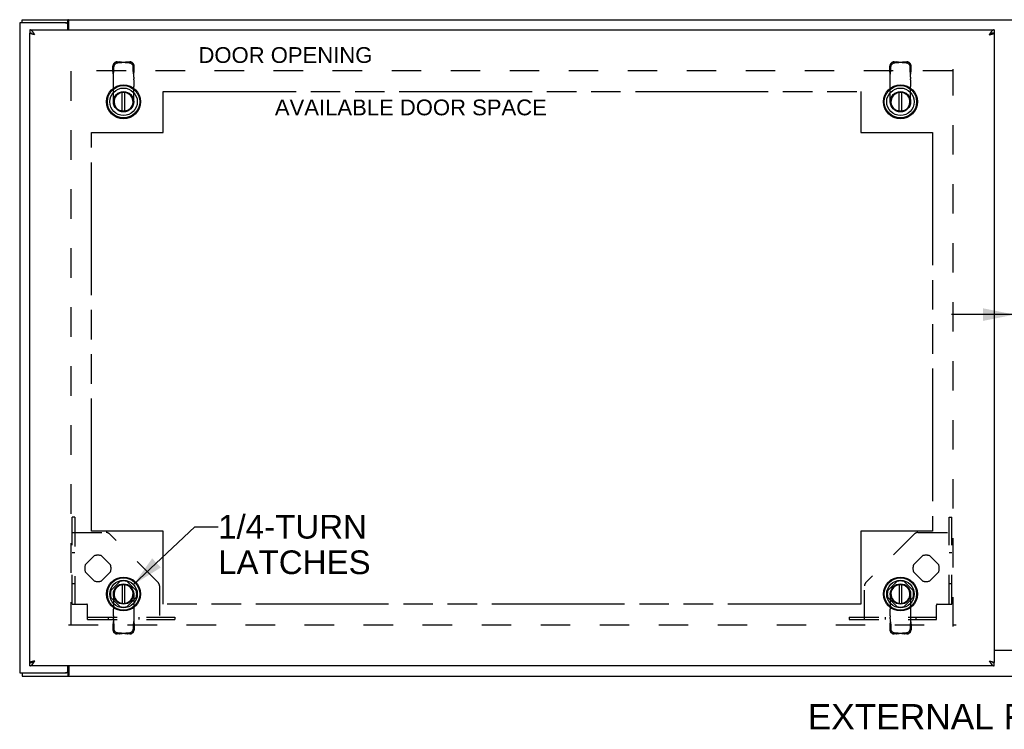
# Model space of a CAD drawing. Header units: inches. Extents: x 0 to 131, y 0 to 85.
# Tile 5 of 6: x 80 to 104, y 33 to 50. Entities that reach past the tile are written whole.
import ezdxf

# ---------------------------------------------------------------- set-up
doc = ezdxf.new("R2010")
doc.units = ezdxf.units.IN
doc.header["$LTSCALE"] = 7.192308
doc.header["$MEASUREMENT"] = 0
doc.linetypes.add('HIDDEN', pattern=[0.2, 0.1, -0.1])
doc.linetypes.add('PHANTOM', pattern=[0.8, 0.45, -0.05, 0.1, -0.05, 0.1, -0.05])
doc.layers.get('0').update_dxf_attribs({"linetype": 'CONTINUOUS'})
for name, color, linetype in [('02___PRT_ALL_AXES', 7, 'CONTINUOUS'), ('2-ACCESS_PANELS', 7, 'CONTINUOUS'), ('AVAILABLE_DOOR_SPACE', 7, 'CONTINUOUS'), ('DEFAULT_2', 8, 'HIDDEN'), ('DIMENSIONS', 7, 'CONTINUOUS')]:
    doc.layers.add(name, color=color, linetype=linetype)
doc.styles.get("Standard").update_dxf_attribs({"font": 'arial.ttf'})
doc.dimstyles.new('DIMSTYLE_1', dxfattribs={"dimtxt": 0.576923, "dimasz": 0.769231, "dimexe": 0.09, "dimexo": 0.07, "dimgap": 0.0375, "dimtad": 0, "dimtih": 1, "dimtoh": 1, "dimzin": 4, "dimdsep": 46, "dimtxsty": 'Standard', "dimblk": '_FILLED', "dimblk1": '_FILLED', "dimblk2": '_FILLED', "dimcen": 0.09, "dimazin": 1, "dimtfac": 1, "dimtdec": 3, "dimtofl": 0, "dimtmove": 0, "dimatfit": 3, "dimldrblk": '_FILLED', "dimfxl": 1, "dimtolj": 1, "dimtzin": 4, "dimarcsym": 0})
doc.dimstyles.get("Standard").update_dxf_attribs({"dimtxt": 0.653846, "dimasz": 0.769231, "dimexe": 0.09, "dimexo": 0.07, "dimgap": 0.09, "dimtad": 0, "dimtih": 1, "dimtoh": 1, "dimdec": 3, "dimzin": 4, "dimdsep": 46, "dimtxsty": 'Standard', "dimblk": '_FILLED', "dimblk1": '_FILLED', "dimblk2": '_FILLED', "dimcen": 0.09, "dimadec": 3, "dimazin": 1, "dimtp": 0.001, "dimtm": 0.001, "dimtfac": 1, "dimtdec": 3, "dimtofl": 0, "dimtmove": 0, "dimatfit": 3, "dimldrblk": '_FILLED', "dimfxl": 1, "dimtolj": 1, "dimtzin": 4, "dimarcsym": 0})

# ---------------------------------------------------------------- blocks, each defined once
blk = doc.blocks.new('_FILLED')
at = {"color": 0, "linetype": 'ByBlock'}
blk.add_solid([(0, 0), (-1, 0.2), (-1, -0.2)], dxfattribs=at)
blk = doc.blocks.new('*D19')
at = {"layer": '2-ACCESS_PANELS', "color": 2, "linetype": 'Continuous'}
for p, q in [((104.36, 42.914), (102.822, 42.914)), ((105.86, 42.914), (107.581, 42.914))]:
    blk.add_line(p, q, dxfattribs=at)
at = {"layer": '2-ACCESS_PANELS', "color": 2, "linetype": 'Continuous', "xscale": 0.7692307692, "yscale": 0.7692307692, "zscale": 0.7692307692}
blk.add_blockref('_FILLED', (104.36, 42.914), dxfattribs=at)
at = {"layer": '2-ACCESS_PANELS', "color": 2, "linetype": 'Continuous', "xscale": 0.7692307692, "yscale": 0.7692307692, "zscale": 0.7692307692, "rotation": 180}
blk.add_blockref('_FILLED', (105.86, 42.914), dxfattribs=at)
at = {"layer": '2-ACCESS_PANELS', "color": 2, "linetype": 'Continuous', "insert": (107.869, 43.202), "char_height": 0.5769, "width": 1.56777, "attachment_point": 1, "line_spacing_factor": 0.9}
blk.add_mtext('1.50', dxfattribs=at)

msp = doc.modelspace()

# ---------------------------------------------------------------- linework, layer by layer
at = {"color": 3, "linetype": 'Continuous'}
for p, q in [((80.11, 50.028), (80.11, 34.178)), ((81.223, 50.028), (80.11, 50.028)), ((80.173, 50.103), (128.047, 50.103)), ((81.285, 49.853), (81.285, 49.966)), ((81.312, 49.853), (81.312, 50.072)), ((80.36, 49.853), (103.86, 49.853)), ((80.36, 34.433), (80.36, 49.773)), ((80.363, 49.773), (80.36, 49.773)), ((80.418, 49.75), (80.414, 49.752)), ((80.423, 49.749), (80.418, 49.75)), ((80.428, 49.748), (80.423, 49.749)), ((80.433, 49.747), (80.428, 49.748)), ((80.438, 49.745), (80.433, 49.747)), ((80.443, 49.744), (80.438, 49.745)), ((80.457, 49.768), (80.453, 49.774)), ((80.461, 49.74), (80.453, 49.742)), ((80.461, 49.763), (80.457, 49.768)), ((80.464, 49.757), (80.461, 49.763)), ((80.477, 49.736), (80.461, 49.74)), ((80.47, 49.748), (80.464, 49.757)), ((80.477, 49.736), (80.47, 49.748)), ((103.753, 49.751), (103.743, 49.736)), ((103.743, 49.736), (103.765, 49.741)), ((103.757, 49.757), (103.753, 49.751)), ((103.76, 49.763), (103.757, 49.757)), ((103.764, 49.768), (103.76, 49.763)), ((103.765, 49.741), (103.775, 49.744)), ((103.775, 49.744), (103.783, 49.745)), ((103.783, 49.745), (103.791, 49.747)), ((103.791, 49.747), (103.796, 49.749)), ((103.796, 49.749), (103.8, 49.75)), ((103.8, 49.75), (103.805, 49.751)), ((103.805, 49.751), (103.81, 49.752)), ((103.81, 49.752), (103.814, 49.754)), ((103.858, 49.773), (103.86, 49.773)), ((103.86, 49.773), (103.86, 34.433)), ((104.36, 34.728), (103.86, 34.728)), ((80.363, 34.433), (80.36, 34.433)), ((103.86, 34.353), (80.36, 34.353)), ((80.411, 34.454), (80.407, 34.453)), ((80.416, 34.455), (80.411, 34.454)), ((80.428, 34.459), (80.423, 34.457)), ((80.433, 34.46), (80.428, 34.459)), ((80.44, 34.462), (80.433, 34.46)), ((80.448, 34.463), (80.44, 34.462)), ((80.461, 34.467), (80.448, 34.463)), ((80.457, 34.438), (80.461, 34.444)), ((80.477, 34.47), (80.461, 34.467)), ((80.461, 34.444), (80.464, 34.45)), ((80.464, 34.45), (80.468, 34.455)), ((80.468, 34.455), (80.477, 34.47)), ((81.285, 34.241), (81.285, 34.353)), ((81.312, 34.353), (81.312, 34.134)), ((103.743, 34.47), (103.746, 34.47)), ((103.743, 34.47), (103.751, 34.458)), ((103.746, 34.47), (103.76, 34.467)), ((103.751, 34.458), (103.757, 34.45)), ((103.757, 34.45), (103.76, 34.444)), ((103.76, 34.467), (103.768, 34.465)), ((103.76, 34.444), (103.764, 34.438)), ((103.764, 34.438), (103.768, 34.432)), ((103.768, 34.465), (103.775, 34.463)), ((103.775, 34.463), (103.781, 34.462)), ((103.781, 34.462), (103.786, 34.46)), ((103.786, 34.46), (103.791, 34.459)), ((103.791, 34.459), (103.796, 34.458)), ((103.796, 34.458), (103.8, 34.457)), ((103.8, 34.457), (103.805, 34.455)), ((103.805, 34.455), (103.81, 34.454)), ((103.858, 34.433), (103.86, 34.433)), ((80.11, 34.178), (81.223, 34.178)), ((80.173, 34.103), (128.047, 34.103))]:
    msp.add_line(p, q, dxfattribs=at)
at = {"color": 7, "linetype": 'Continuous'}
for p, q in [((80.173, 50.028), (80.173, 50.103)), ((81.223, 50.028), (81.287, 50.028)), ((81.287, 50.028), (81.287, 50.103)), ((80.36, 49.853), (80.36, 49.778)), ((80.363, 49.773), (80.397, 49.773)), ((103.755, 49.743), (103.743, 49.736)), ((103.76, 49.746), (103.755, 49.743)), ((103.764, 49.748), (103.76, 49.746)), ((103.768, 49.75), (103.764, 49.748)), ((103.858, 49.773), (103.824, 49.773)), ((103.86, 49.853), (103.86, 49.778)), ((82.612, 47.873), (82.612, 48.322)), ((82.671, 47.873), (82.671, 48.322)), ((101.55, 47.873), (101.55, 48.322)), ((101.609, 47.873), (101.609, 48.322)), ((82.612, 36.334), (82.612, 35.885)), ((82.671, 35.885), (82.671, 36.334)), ((101.55, 36.334), (101.55, 35.885)), ((101.609, 35.885), (101.609, 36.334)), ((80.36, 34.353), (80.36, 34.428)), ((80.363, 34.433), (80.397, 34.433)), ((80.453, 34.457), (80.457, 34.459)), ((80.457, 34.459), (80.461, 34.461)), ((80.461, 34.461), (80.466, 34.464)), ((80.466, 34.464), (80.477, 34.47)), ((103.858, 34.433), (103.824, 34.433)), ((103.86, 34.353), (103.86, 34.428)), ((80.173, 34.178), (80.173, 34.103)), ((81.287, 34.178), (81.223, 34.178)), ((81.287, 34.178), (81.287, 34.103))]:
    msp.add_line(p, q, dxfattribs=at)
at = {"color": 3, "linetype": 'Continuous'}
for points in [[(81.302, 50.089), (81.301, 50.091), (81.3, 50.093), (81.298, 50.095), (81.297, 50.097), (81.295, 50.099), (81.294, 50.101), (81.292, 50.102), (81.291, 50.102), (81.29, 50.103), (81.288, 50.103), (81.287, 50.103)], [(81.312, 50.072), (81.311, 50.074), (81.309, 50.076), (81.308, 50.079), (81.307, 50.081), (81.305, 50.083), (81.302, 50.089)], [(80.453, 49.774), (80.451, 49.777), (80.449, 49.78), (80.447, 49.782), (80.445, 49.785), (80.444, 49.788), (80.442, 49.79), (80.44, 49.793), (80.438, 49.796), (80.436, 49.798), (80.434, 49.801), (80.432, 49.803), (80.43, 49.805), (80.428, 49.808), (80.427, 49.81), (80.425, 49.812), (80.423, 49.815), (80.421, 49.817), (80.419, 49.819), (80.417, 49.821), (80.415, 49.823), (80.413, 49.825), (80.411, 49.827), (80.41, 49.829), (80.408, 49.831), (80.406, 49.832), (80.404, 49.834), (80.402, 49.836), (80.4, 49.837), (80.398, 49.839), (80.396, 49.84), (80.394, 49.841), (80.393, 49.843), (80.391, 49.844), (80.389, 49.845), (80.387, 49.846), (80.385, 49.847), (80.383, 49.848), (80.381, 49.849), (80.379, 49.85), (80.377, 49.85), (80.376, 49.851), (80.374, 49.851), (80.372, 49.852), (80.37, 49.852), (80.368, 49.853), (80.366, 49.853), (80.364, 49.853), (80.362, 49.853), (80.36, 49.853)], [(80.414, 49.752), (80.409, 49.753), (80.407, 49.754), (80.405, 49.754), (80.403, 49.755), (80.401, 49.755), (80.399, 49.756), (80.397, 49.757), (80.395, 49.757), (80.393, 49.758), (80.391, 49.758), (80.389, 49.759), (80.388, 49.76), (80.386, 49.76), (80.384, 49.761), (80.383, 49.762), (80.381, 49.762), (80.38, 49.763), (80.378, 49.763), (80.377, 49.764), (80.375, 49.765), (80.374, 49.765), (80.373, 49.766), (80.372, 49.766), (80.371, 49.767), (80.369, 49.768), (80.368, 49.768), (80.368, 49.769), (80.367, 49.77), (80.366, 49.77), (80.365, 49.771), (80.364, 49.771), (80.364, 49.772), (80.363, 49.773), (80.363, 49.773)], [(80.453, 49.742), (80.446, 49.744), (80.443, 49.744)], [(103.86, 49.853), (103.859, 49.853), (103.857, 49.853), (103.855, 49.853), (103.853, 49.853), (103.851, 49.852), (103.849, 49.852), (103.847, 49.851), (103.845, 49.851), (103.844, 49.85), (103.842, 49.85), (103.84, 49.849), (103.838, 49.848), (103.836, 49.847), (103.834, 49.846), (103.832, 49.845), (103.83, 49.844), (103.828, 49.843), (103.827, 49.841), (103.825, 49.84), (103.823, 49.839), (103.821, 49.837), (103.819, 49.836), (103.817, 49.834), (103.815, 49.832), (103.813, 49.831), (103.811, 49.829), (103.81, 49.827), (103.808, 49.825), (103.806, 49.823), (103.804, 49.821), (103.802, 49.819), (103.8, 49.817), (103.798, 49.815), (103.796, 49.812), (103.794, 49.81), (103.793, 49.808), (103.791, 49.805), (103.789, 49.803), (103.787, 49.801), (103.785, 49.798), (103.783, 49.796), (103.781, 49.793), (103.779, 49.79), (103.777, 49.788), (103.776, 49.785), (103.774, 49.782), (103.772, 49.78), (103.77, 49.777), (103.768, 49.774), (103.764, 49.768)], [(103.814, 49.754), (103.816, 49.754), (103.818, 49.755), (103.82, 49.755), (103.822, 49.756), (103.824, 49.757), (103.826, 49.757), (103.828, 49.758), (103.83, 49.758), (103.832, 49.759), (103.833, 49.76), (103.835, 49.76), (103.837, 49.761), (103.838, 49.762), (103.84, 49.762), (103.841, 49.763), (103.843, 49.763), (103.844, 49.764), (103.846, 49.765), (103.847, 49.765), (103.848, 49.766), (103.849, 49.766), (103.85, 49.767), (103.851, 49.768), (103.853, 49.768), (103.853, 49.769), (103.854, 49.77), (103.855, 49.77), (103.856, 49.771), (103.857, 49.771), (103.857, 49.772), (103.858, 49.773), (103.858, 49.773)], [(80.36, 34.353), (80.362, 34.353), (80.364, 34.353), (80.366, 34.354), (80.368, 34.354), (80.37, 34.354), (80.372, 34.355), (80.374, 34.355), (80.376, 34.356), (80.377, 34.356), (80.379, 34.357), (80.381, 34.358), (80.383, 34.359), (80.385, 34.36), (80.387, 34.361), (80.389, 34.362), (80.391, 34.363), (80.393, 34.364), (80.394, 34.365), (80.396, 34.367), (80.398, 34.368), (80.4, 34.369), (80.402, 34.371), (80.404, 34.373), (80.406, 34.374), (80.408, 34.376), (80.41, 34.378), (80.411, 34.38), (80.413, 34.381), (80.415, 34.383), (80.417, 34.385), (80.419, 34.388), (80.421, 34.39), (80.423, 34.392), (80.425, 34.394), (80.427, 34.396), (80.428, 34.399), (80.43, 34.401), (80.432, 34.403), (80.434, 34.406), (80.436, 34.408), (80.438, 34.411), (80.44, 34.413), (80.442, 34.416), (80.444, 34.419), (80.445, 34.421), (80.447, 34.424), (80.449, 34.427), (80.451, 34.43), (80.453, 34.432), (80.457, 34.438)], [(80.407, 34.453), (80.405, 34.452), (80.403, 34.452), (80.401, 34.451), (80.399, 34.451), (80.397, 34.45), (80.395, 34.449), (80.393, 34.449), (80.391, 34.448), (80.389, 34.447), (80.388, 34.447), (80.386, 34.446), (80.384, 34.446), (80.383, 34.445), (80.381, 34.444), (80.38, 34.444), (80.378, 34.443), (80.377, 34.442), (80.375, 34.442), (80.374, 34.441), (80.373, 34.441), (80.372, 34.44), (80.371, 34.439), (80.369, 34.439), (80.368, 34.438), (80.368, 34.438), (80.367, 34.437), (80.366, 34.436), (80.365, 34.436), (80.364, 34.435), (80.364, 34.434), (80.363, 34.434), (80.363, 34.433)], [(80.423, 34.457), (80.421, 34.457), (80.416, 34.455)], [(103.768, 34.432), (103.77, 34.43), (103.772, 34.427), (103.774, 34.424), (103.776, 34.421), (103.777, 34.419), (103.779, 34.416), (103.781, 34.413), (103.783, 34.411), (103.785, 34.408), (103.787, 34.406), (103.789, 34.403), (103.791, 34.401), (103.793, 34.399), (103.794, 34.396), (103.796, 34.394), (103.798, 34.392), (103.8, 34.39), (103.802, 34.388), (103.804, 34.385), (103.806, 34.383), (103.808, 34.381), (103.81, 34.38), (103.811, 34.378), (103.813, 34.376), (103.815, 34.374), (103.817, 34.373), (103.819, 34.371), (103.821, 34.369), (103.823, 34.368), (103.825, 34.367), (103.827, 34.365), (103.828, 34.364), (103.83, 34.363), (103.832, 34.362), (103.834, 34.361), (103.836, 34.36), (103.838, 34.359), (103.84, 34.358), (103.842, 34.357), (103.844, 34.356), (103.845, 34.356), (103.847, 34.355), (103.849, 34.355), (103.851, 34.354), (103.853, 34.354), (103.855, 34.354), (103.857, 34.353), (103.859, 34.353), (103.86, 34.353)], [(103.81, 34.454), (103.814, 34.453), (103.816, 34.452), (103.818, 34.452), (103.82, 34.451), (103.822, 34.451), (103.824, 34.45), (103.826, 34.449), (103.828, 34.449), (103.83, 34.448), (103.832, 34.447), (103.833, 34.447), (103.835, 34.446), (103.837, 34.446), (103.838, 34.445), (103.84, 34.444), (103.841, 34.444), (103.843, 34.443), (103.844, 34.442), (103.846, 34.442), (103.847, 34.441), (103.848, 34.441), (103.849, 34.44), (103.85, 34.439), (103.851, 34.439), (103.853, 34.438), (103.853, 34.438), (103.854, 34.437), (103.855, 34.436), (103.856, 34.436), (103.857, 34.435), (103.857, 34.434), (103.858, 34.434), (103.858, 34.433)], [(81.305, 34.123), (81.302, 34.118), (81.301, 34.115), (81.3, 34.113), (81.298, 34.111), (81.297, 34.109), (81.295, 34.107), (81.294, 34.106), (81.292, 34.105), (81.291, 34.104), (81.29, 34.104), (81.288, 34.103), (81.287, 34.103)], [(81.312, 34.134), (81.311, 34.132), (81.309, 34.13), (81.308, 34.128), (81.307, 34.126), (81.305, 34.123)]]:
    msp.add_lwpolyline(points, dxfattribs=at)
at = {"color": 7, "linetype": 'Continuous'}
for points in [[(81.296, 50.024), (81.295, 50.025), (81.294, 50.026), (81.292, 50.027), (81.291, 50.027), (81.29, 50.028), (81.289, 50.028), (81.287, 50.028)], [(81.312, 50.017), (81.311, 50.017), (81.31, 50.017), (81.309, 50.017), (81.308, 50.017), (81.306, 50.017), (81.305, 50.017), (81.304, 50.018), (81.302, 50.019), (81.301, 50.02), (81.3, 50.021), (81.298, 50.022), (81.296, 50.024)], [(80.397, 49.773), (80.396, 49.773), (80.394, 49.774), (80.393, 49.774), (80.391, 49.775), (80.389, 49.775), (80.387, 49.776), (80.385, 49.776), (80.383, 49.776), (80.381, 49.777), (80.379, 49.777), (80.377, 49.777), (80.376, 49.777), (80.374, 49.778), (80.372, 49.778), (80.37, 49.778), (80.368, 49.778), (80.366, 49.778), (80.364, 49.778), (80.362, 49.778), (80.36, 49.778)], [(103.825, 49.773), (103.823, 49.773), (103.821, 49.772), (103.819, 49.772), (103.817, 49.771), (103.815, 49.771), (103.813, 49.77), (103.811, 49.769), (103.81, 49.769), (103.808, 49.768), (103.806, 49.767), (103.804, 49.767), (103.802, 49.766), (103.8, 49.765), (103.798, 49.764), (103.796, 49.764), (103.794, 49.763), (103.793, 49.762), (103.791, 49.761), (103.789, 49.76), (103.787, 49.759), (103.785, 49.758), (103.783, 49.758), (103.781, 49.757), (103.779, 49.756), (103.777, 49.755), (103.776, 49.754), (103.774, 49.753), (103.772, 49.752), (103.768, 49.75)], [(103.86, 49.778), (103.859, 49.778), (103.857, 49.778), (103.855, 49.778), (103.853, 49.778), (103.851, 49.778), (103.849, 49.778), (103.847, 49.778), (103.845, 49.777), (103.844, 49.777), (103.842, 49.777), (103.84, 49.777), (103.838, 49.776), (103.836, 49.776), (103.834, 49.776), (103.832, 49.775), (103.83, 49.775), (103.828, 49.774), (103.827, 49.774), (103.825, 49.773)], [(80.36, 34.428), (80.362, 34.428), (80.364, 34.428), (80.366, 34.428), (80.368, 34.428), (80.37, 34.429), (80.372, 34.429), (80.374, 34.429), (80.376, 34.429), (80.377, 34.429), (80.379, 34.43), (80.381, 34.43), (80.383, 34.43), (80.385, 34.431), (80.387, 34.431), (80.389, 34.431), (80.391, 34.432), (80.393, 34.432), (80.394, 34.433), (80.396, 34.433)], [(80.396, 34.433), (80.398, 34.434), (80.4, 34.434), (80.402, 34.435), (80.404, 34.435), (80.406, 34.436), (80.408, 34.436), (80.41, 34.437), (80.411, 34.438), (80.413, 34.438), (80.415, 34.439), (80.417, 34.44), (80.419, 34.441), (80.421, 34.441), (80.423, 34.442), (80.425, 34.443), (80.427, 34.444), (80.428, 34.445), (80.43, 34.445), (80.432, 34.446), (80.434, 34.447), (80.436, 34.448), (80.438, 34.449), (80.44, 34.45), (80.442, 34.451), (80.444, 34.452), (80.445, 34.453), (80.447, 34.454), (80.449, 34.455), (80.453, 34.457)], [(103.824, 34.433), (103.825, 34.433), (103.827, 34.433), (103.828, 34.432), (103.83, 34.432), (103.832, 34.431), (103.834, 34.431), (103.836, 34.431), (103.838, 34.43), (103.84, 34.43), (103.842, 34.43), (103.844, 34.429), (103.845, 34.429), (103.847, 34.429), (103.849, 34.429), (103.851, 34.429), (103.853, 34.428), (103.855, 34.428), (103.857, 34.428), (103.859, 34.428), (103.86, 34.428)], [(81.298, 34.185), (81.296, 34.183), (81.295, 34.182), (81.294, 34.181), (81.292, 34.18), (81.291, 34.179), (81.29, 34.179), (81.289, 34.178), (81.287, 34.178)], [(81.312, 34.189), (81.311, 34.19), (81.31, 34.19), (81.309, 34.19), (81.308, 34.19), (81.306, 34.19), (81.305, 34.189), (81.304, 34.188), (81.302, 34.188), (81.301, 34.187), (81.3, 34.186), (81.298, 34.185)]]:
    msp.add_lwpolyline(points, dxfattribs=at)
for centre, radius in [((82.642, 48.103), 0.413), ((82.642, 48.103), 0.394), ((101.579, 48.103), 0.413), ((101.579, 48.103), 0.394), ((82.642, 48.103), 0.335), ((82.642, 48.103), 0.248), ((82.642, 48.103), 0.236), ((101.579, 48.103), 0.335), ((101.579, 48.103), 0.248), ((101.579, 48.103), 0.236), ((82.642, 36.103), 0.413), ((82.642, 36.103), 0.394), ((101.579, 36.103), 0.413), ((101.579, 36.103), 0.394), ((82.642, 36.103), 0.335), ((82.642, 36.103), 0.248), ((82.642, 36.103), 0.236), ((101.579, 36.103), 0.335), ((101.579, 36.103), 0.248), ((101.579, 36.103), 0.236)]:
    msp.add_circle(centre, radius, dxfattribs=at)
at = {"color": 3, "linetype": 'Continuous'}
for centre, start, end in [((81.223, 49.966), 0, 90), ((81.223, 34.241), 270, 360)]:
    msp.add_arc(centre, 0.0625, start, end, dxfattribs=at)
at = {"color": 7, "linetype": 'Continuous'}
for centre, start, end in [((82.642, 48.103), 97.3031, 82.6969), ((101.579, 48.103), 97.3031, 82.6969), ((82.642, 36.103), 277.3031, 262.6969), ((101.579, 36.103), 277.3031, 262.6969)]:
    msp.add_arc(centre, 0.232, start, end, dxfattribs=at)
at = {"layer": '02___PRT_ALL_AXES', "color": 8, "linetype": 'HIDDEN'}
for p, q in [((81.709, 36.817), (81.928, 37.036)), ((82.105, 37.036), (82.324, 36.817)), ((101.897, 36.817), (102.116, 37.036)), ((102.293, 37.036), (102.512, 36.817)), ((81.928, 36.421), (81.709, 36.64)), ((82.324, 36.64), (82.105, 36.421)), ((102.116, 36.421), (101.897, 36.64)), ((102.512, 36.64), (102.293, 36.421)), ((82.334, 36.192), (82.553, 36.411)), ((82.73, 36.411), (82.949, 36.192)), ((101.272, 36.192), (101.491, 36.411)), ((101.668, 36.411), (101.887, 36.192)), ((82.553, 35.796), (82.334, 36.015)), ((82.949, 36.015), (82.73, 35.796)), ((101.491, 35.796), (101.272, 36.015)), ((101.887, 36.015), (101.668, 35.796))]:
    msp.add_line(p, q, dxfattribs=at)
for centre, start, end in [((82.017, 36.728), 73.955, 106.045), ((102.204, 36.728), 73.955, 106.045), ((82.017, 36.728), 163.955, 196.045), ((82.017, 36.728), 343.955, 16.045), ((102.204, 36.728), 163.955, 196.045), ((102.204, 36.728), 343.955, 16.045), ((82.017, 36.728), 253.955, 286.045), ((82.642, 36.103), 73.955, 106.045), ((101.579, 36.103), 73.955, 106.045), ((102.204, 36.728), 253.955, 286.045), ((82.642, 36.103), 163.955, 196.045), ((82.642, 36.103), 343.955, 16.045), ((101.579, 36.103), 163.955, 196.045), ((101.579, 36.103), 343.955, 16.045), ((82.642, 36.103), 253.955, 286.045), ((101.579, 36.103), 253.955, 286.045)]:
    msp.add_arc(centre, 0.32, start, end, dxfattribs=at)
at = {"layer": 'AVAILABLE_DOOR_SPACE', "color": 7, "linetype": 'PHANTOM'}
for p, q in [((83.61, 47.353), (83.61, 48.353)), ((83.61, 48.353), (100.61, 48.353)), ((100.61, 48.353), (100.61, 47.353)), ((81.86, 37.634), (81.86, 47.353)), ((81.86, 47.353), (83.61, 47.353)), ((100.61, 47.353), (102.36, 47.353)), ((102.36, 47.353), (102.36, 37.634)), ((83.61, 37.634), (81.86, 37.634)), ((83.61, 35.853), (83.61, 37.634)), ((100.61, 37.634), (100.61, 35.853)), ((102.36, 37.634), (100.61, 37.634)), ((100.61, 35.853), (83.61, 35.853))]:
    msp.add_line(p, q, dxfattribs=at)
at = {"layer": 'DEFAULT_2', "color": 8, "linetype": 'HIDDEN'}
for p, q in [((82.379, 48.877), (82.382, 48.973)), ((82.485, 49.077), (82.541, 49.078)), ((82.511, 49.056), (82.567, 49.057)), ((82.567, 49.057), (82.541, 49.078)), ((82.633, 49.067), (82.651, 49.067)), ((82.716, 49.057), (82.742, 49.078)), ((82.716, 49.057), (82.772, 49.056)), ((82.742, 49.078), (82.799, 49.077)), ((82.904, 48.877), (82.901, 48.973)), ((101.317, 48.877), (101.32, 48.973)), ((101.422, 49.077), (101.478, 49.078)), ((101.449, 49.056), (101.505, 49.057)), ((101.505, 49.057), (101.478, 49.078)), ((101.57, 49.067), (101.588, 49.067)), ((101.654, 49.057), (101.68, 49.078)), ((101.654, 49.057), (101.71, 49.056)), ((101.68, 49.078), (101.736, 49.077)), ((101.842, 48.877), (101.839, 48.973)), ((102.843, 48.853), (81.302, 48.853)), ((81.36, 48.848), (81.36, 35.358)), ((82.406, 48.855), (82.379, 48.877)), ((82.394, 48.706), (82.394, 48.769)), ((82.406, 48.855), (82.409, 48.952)), ((82.878, 48.855), (82.875, 48.952)), ((82.878, 48.855), (82.904, 48.877)), ((82.889, 48.706), (82.889, 48.769)), ((101.343, 48.855), (101.317, 48.877)), ((101.332, 48.706), (101.332, 48.769)), ((101.343, 48.855), (101.346, 48.952)), ((101.815, 48.855), (101.812, 48.952)), ((101.815, 48.855), (101.842, 48.877)), ((101.827, 48.706), (101.827, 48.769)), ((102.86, 35.309), (102.86, 48.897)), ((82.394, 48.665), (82.394, 48.706)), ((82.394, 48.639), (82.394, 48.665)), ((82.394, 48.474), (82.394, 48.639)), ((82.889, 48.706), (82.889, 48.665)), ((82.889, 48.639), (82.889, 48.665)), ((82.889, 48.639), (82.889, 48.474)), ((101.332, 48.665), (101.332, 48.706)), ((101.332, 48.639), (101.332, 48.665)), ((101.332, 48.474), (101.332, 48.639)), ((101.827, 48.706), (101.827, 48.665)), ((101.827, 48.639), (101.827, 48.665)), ((101.827, 48.639), (101.827, 48.474)), ((82.394, 48.107), (82.394, 48.474)), ((82.889, 48.107), (82.889, 48.474)), ((101.332, 48.107), (101.332, 48.474)), ((101.827, 48.107), (101.827, 48.474)), ((82.621, 47.88), (82.663, 47.88)), ((101.558, 47.88), (101.6, 47.88)), ((81.392, 35.853), (81.392, 37.978)), ((81.452, 37.978), (81.392, 37.978)), ((81.452, 37.978), (81.452, 35.853)), ((102.769, 37.978), (102.829, 37.978)), ((102.769, 35.853), (102.769, 37.978)), ((102.829, 35.853), (102.829, 37.978)), ((81.392, 37.603), (82.215, 37.603)), ((83.48, 36.39), (82.303, 37.567)), ((101.918, 37.567), (100.741, 36.39)), ((102.006, 37.603), (102.829, 37.603)), ((81.452, 37.103), (81.392, 37.103)), ((102.829, 37.103), (102.769, 37.103)), ((81.452, 36.353), (81.392, 36.353)), ((82.663, 36.326), (82.621, 36.326)), ((83.517, 36.301), (83.517, 35.478)), ((100.704, 35.478), (100.704, 36.301)), ((101.6, 36.326), (101.558, 36.326)), ((102.829, 36.353), (102.769, 36.353)), ((82.394, 36.1), (82.394, 35.733)), ((82.889, 36.1), (82.889, 35.733)), ((101.332, 36.1), (101.332, 35.733)), ((101.827, 36.1), (101.827, 35.733)), ((81.392, 35.853), (81.747, 35.853)), ((81.767, 35.478), (81.767, 35.833)), ((102.454, 35.478), (102.454, 35.833)), ((102.474, 35.853), (102.829, 35.853)), ((81.767, 35.538), (83.892, 35.538)), ((82.267, 35.538), (82.267, 35.478)), ((82.394, 35.568), (82.394, 35.733)), ((82.394, 35.568), (82.394, 35.542)), ((82.394, 35.501), (82.394, 35.542)), ((82.889, 35.733), (82.889, 35.568)), ((82.889, 35.568), (82.889, 35.542)), ((82.889, 35.542), (82.889, 35.501)), ((83.017, 35.538), (83.017, 35.478)), ((83.892, 35.538), (83.892, 35.478)), ((100.329, 35.538), (102.454, 35.538)), ((100.329, 35.538), (100.329, 35.478)), ((101.204, 35.538), (101.204, 35.478)), ((101.332, 35.568), (101.332, 35.733)), ((101.332, 35.568), (101.332, 35.542)), ((101.332, 35.501), (101.332, 35.542)), ((101.827, 35.733), (101.827, 35.568)), ((101.827, 35.568), (101.827, 35.542)), ((101.827, 35.542), (101.827, 35.501)), ((101.954, 35.538), (101.954, 35.478)), ((81.302, 35.353), (102.935, 35.353)), ((81.767, 35.478), (83.892, 35.478)), ((82.406, 35.351), (82.379, 35.33)), ((82.379, 35.33), (82.382, 35.233)), ((82.394, 35.501), (82.394, 35.438)), ((82.406, 35.351), (82.409, 35.255)), ((82.878, 35.351), (82.875, 35.255)), ((82.878, 35.351), (82.904, 35.33)), ((82.889, 35.501), (82.889, 35.438)), ((82.904, 35.33), (82.901, 35.233)), ((100.329, 35.478), (102.454, 35.478)), ((101.343, 35.351), (101.317, 35.33)), ((101.317, 35.33), (101.32, 35.233)), ((101.332, 35.501), (101.332, 35.438)), ((101.343, 35.351), (101.346, 35.255)), ((101.815, 35.351), (101.812, 35.255)), ((101.815, 35.351), (101.842, 35.33)), ((101.827, 35.501), (101.827, 35.438)), ((101.842, 35.33), (101.839, 35.233)), ((82.541, 35.128), (82.485, 35.13)), ((82.567, 35.149), (82.511, 35.151)), ((82.567, 35.149), (82.541, 35.128)), ((82.651, 35.14), (82.633, 35.14)), ((82.772, 35.151), (82.716, 35.149)), ((82.716, 35.149), (82.742, 35.128)), ((82.799, 35.13), (82.742, 35.128)), ((101.478, 35.128), (101.422, 35.13)), ((101.505, 35.149), (101.449, 35.151)), ((101.505, 35.149), (101.478, 35.128)), ((101.588, 35.14), (101.57, 35.14)), ((101.71, 35.151), (101.654, 35.149)), ((101.654, 35.149), (101.68, 35.128)), ((101.736, 35.13), (101.68, 35.128))]:
    msp.add_line(p, q, dxfattribs=at)
for points in [[(82.485, 49.077), (82.475, 49.076), (82.465, 49.074), (82.456, 49.071), (82.446, 49.068), (82.438, 49.063), (82.429, 49.058), (82.421, 49.052), (82.414, 49.045), (82.407, 49.038), (82.401, 49.029), (82.396, 49.021), (82.391, 49.012), (82.388, 49.002), (82.385, 48.993), (82.383, 48.983), (82.382, 48.973)], [(82.409, 48.952), (82.41, 48.962), (82.411, 48.972), (82.414, 48.981), (82.418, 48.991), (82.422, 49), (82.427, 49.008), (82.433, 49.016), (82.44, 49.024), (82.447, 49.031), (82.455, 49.037), (82.464, 49.042), (82.473, 49.047), (82.482, 49.05), (82.492, 49.053), (82.501, 49.055), (82.511, 49.056)], [(82.541, 49.078), (82.556, 49.077), (82.571, 49.075), (82.586, 49.073), (82.602, 49.071), (82.617, 49.069), (82.633, 49.067)], [(82.567, 49.057), (82.578, 49.059), (82.589, 49.061), (82.6, 49.062), (82.611, 49.064), (82.622, 49.065), (82.633, 49.067)], [(82.651, 49.067), (82.666, 49.069), (82.682, 49.071), (82.697, 49.073), (82.712, 49.075), (82.728, 49.077), (82.742, 49.078)], [(82.651, 49.067), (82.662, 49.065), (82.673, 49.064), (82.684, 49.062), (82.695, 49.061), (82.705, 49.059), (82.716, 49.057)], [(82.772, 49.056), (82.782, 49.055), (82.792, 49.053), (82.801, 49.05), (82.811, 49.047), (82.82, 49.042), (82.828, 49.037), (82.836, 49.031), (82.843, 49.024), (82.85, 49.016), (82.856, 49.008), (82.862, 49), (82.866, 48.991), (82.87, 48.981), (82.872, 48.972), (82.874, 48.962), (82.875, 48.952)], [(82.901, 48.973), (82.9, 48.983), (82.899, 48.993), (82.896, 49.002), (82.892, 49.012), (82.888, 49.021), (82.883, 49.029), (82.877, 49.038), (82.87, 49.045), (82.862, 49.052), (82.854, 49.058), (82.846, 49.063), (82.837, 49.068), (82.828, 49.071), (82.818, 49.074), (82.809, 49.076), (82.799, 49.077)], [(101.422, 49.077), (101.412, 49.076), (101.403, 49.074), (101.393, 49.071), (101.384, 49.068), (101.375, 49.063), (101.367, 49.058), (101.359, 49.052), (101.351, 49.045), (101.344, 49.038), (101.338, 49.029), (101.333, 49.021), (101.329, 49.012), (101.325, 49.002), (101.322, 48.993), (101.321, 48.983), (101.32, 48.973)], [(101.346, 48.952), (101.347, 48.962), (101.349, 48.972), (101.351, 48.981), (101.355, 48.991), (101.359, 49), (101.365, 49.008), (101.371, 49.016), (101.378, 49.024), (101.385, 49.031), (101.393, 49.037), (101.401, 49.042), (101.41, 49.047), (101.42, 49.05), (101.429, 49.053), (101.439, 49.055), (101.449, 49.056)], [(101.478, 49.078), (101.493, 49.077), (101.509, 49.075), (101.524, 49.073), (101.539, 49.071), (101.555, 49.069), (101.57, 49.067)], [(101.505, 49.057), (101.516, 49.059), (101.526, 49.061), (101.537, 49.062), (101.548, 49.064), (101.559, 49.065), (101.57, 49.067)], [(101.588, 49.067), (101.604, 49.069), (101.619, 49.071), (101.635, 49.073), (101.65, 49.075), (101.665, 49.077), (101.68, 49.078)], [(101.588, 49.067), (101.599, 49.065), (101.61, 49.064), (101.621, 49.062), (101.632, 49.061), (101.643, 49.059), (101.654, 49.057)], [(101.71, 49.056), (101.72, 49.055), (101.729, 49.053), (101.739, 49.05), (101.748, 49.047), (101.757, 49.042), (101.766, 49.037), (101.774, 49.031), (101.781, 49.024), (101.788, 49.016), (101.794, 49.008), (101.799, 49), (101.803, 48.991), (101.807, 48.981), (101.81, 48.972), (101.811, 48.962), (101.812, 48.952)], [(101.839, 48.973), (101.838, 48.983), (101.836, 48.993), (101.833, 49.002), (101.83, 49.012), (101.825, 49.021), (101.82, 49.029), (101.814, 49.038), (101.807, 49.045), (101.8, 49.052), (101.792, 49.058), (101.783, 49.063), (101.775, 49.068), (101.765, 49.071), (101.756, 49.074), (101.746, 49.076), (101.736, 49.077)], [(82.394, 48.769), (82.392, 48.787), (82.389, 48.805), (82.386, 48.823), (82.384, 48.841), (82.382, 48.859), (82.379, 48.877)], [(82.394, 48.769), (82.396, 48.783), (82.398, 48.798), (82.4, 48.812), (82.402, 48.827), (82.404, 48.841), (82.406, 48.855)], [(82.889, 48.769), (82.887, 48.783), (82.886, 48.798), (82.884, 48.812), (82.882, 48.827), (82.88, 48.841), (82.878, 48.855)], [(82.889, 48.769), (82.892, 48.787), (82.895, 48.805), (82.897, 48.823), (82.9, 48.841), (82.902, 48.859), (82.904, 48.877)], [(101.332, 48.769), (101.329, 48.787), (101.326, 48.805), (101.324, 48.823), (101.321, 48.841), (101.319, 48.859), (101.317, 48.877)], [(101.332, 48.769), (101.334, 48.783), (101.335, 48.798), (101.337, 48.812), (101.339, 48.827), (101.341, 48.841), (101.343, 48.855)], [(101.827, 48.769), (101.825, 48.783), (101.823, 48.798), (101.821, 48.812), (101.819, 48.827), (101.817, 48.841), (101.815, 48.855)], [(101.827, 48.769), (101.829, 48.787), (101.832, 48.805), (101.835, 48.823), (101.837, 48.841), (101.839, 48.859), (101.842, 48.877)], [(82.394, 35.438), (82.392, 35.42), (82.389, 35.402), (82.386, 35.384), (82.384, 35.366), (82.382, 35.348), (82.379, 35.33)], [(82.394, 35.438), (82.396, 35.423), (82.398, 35.409), (82.4, 35.394), (82.402, 35.38), (82.404, 35.365), (82.406, 35.351)], [(82.889, 35.438), (82.887, 35.423), (82.886, 35.409), (82.884, 35.394), (82.882, 35.38), (82.88, 35.365), (82.878, 35.351)], [(82.889, 35.438), (82.892, 35.42), (82.895, 35.402), (82.897, 35.384), (82.9, 35.366), (82.902, 35.348), (82.904, 35.33)], [(101.332, 35.438), (101.329, 35.42), (101.326, 35.402), (101.324, 35.384), (101.321, 35.366), (101.319, 35.348), (101.317, 35.33)], [(101.332, 35.438), (101.334, 35.423), (101.335, 35.409), (101.337, 35.394), (101.339, 35.38), (101.341, 35.365), (101.343, 35.351)], [(101.827, 35.438), (101.825, 35.423), (101.823, 35.409), (101.821, 35.394), (101.819, 35.38), (101.817, 35.365), (101.815, 35.351)], [(101.827, 35.438), (101.829, 35.42), (101.832, 35.402), (101.835, 35.384), (101.837, 35.366), (101.839, 35.348), (101.842, 35.33)], [(82.382, 35.233), (82.383, 35.224), (82.385, 35.214), (82.388, 35.204), (82.391, 35.195), (82.396, 35.186), (82.401, 35.177), (82.407, 35.169), (82.414, 35.161), (82.421, 35.155), (82.429, 35.148), (82.438, 35.143), (82.446, 35.139), (82.456, 35.135), (82.465, 35.132), (82.475, 35.131), (82.485, 35.13)], [(82.511, 35.151), (82.501, 35.152), (82.492, 35.153), (82.482, 35.156), (82.473, 35.16), (82.464, 35.164), (82.455, 35.17), (82.447, 35.176), (82.44, 35.183), (82.433, 35.19), (82.427, 35.198), (82.422, 35.207), (82.418, 35.216), (82.414, 35.225), (82.411, 35.235), (82.41, 35.245), (82.409, 35.255)], [(82.633, 35.14), (82.617, 35.138), (82.602, 35.136), (82.586, 35.134), (82.571, 35.132), (82.556, 35.13), (82.541, 35.128)], [(82.633, 35.14), (82.622, 35.141), (82.611, 35.143), (82.6, 35.144), (82.589, 35.146), (82.578, 35.148), (82.567, 35.149)], [(82.716, 35.149), (82.705, 35.148), (82.695, 35.146), (82.684, 35.144), (82.673, 35.143), (82.662, 35.141), (82.651, 35.14)], [(82.742, 35.128), (82.728, 35.13), (82.712, 35.132), (82.697, 35.134), (82.682, 35.136), (82.666, 35.138), (82.651, 35.14)], [(82.875, 35.255), (82.874, 35.245), (82.872, 35.235), (82.87, 35.225), (82.866, 35.216), (82.862, 35.207), (82.856, 35.198), (82.85, 35.19), (82.843, 35.183), (82.836, 35.176), (82.828, 35.17), (82.82, 35.164), (82.811, 35.16), (82.801, 35.156), (82.792, 35.153), (82.782, 35.152), (82.772, 35.151)], [(82.799, 35.13), (82.809, 35.131), (82.818, 35.132), (82.828, 35.135), (82.837, 35.139), (82.846, 35.143), (82.854, 35.148), (82.862, 35.155), (82.87, 35.161), (82.877, 35.169), (82.883, 35.177), (82.888, 35.186), (82.892, 35.195), (82.896, 35.204), (82.899, 35.214), (82.9, 35.224), (82.901, 35.233)], [(101.32, 35.233), (101.321, 35.224), (101.322, 35.214), (101.325, 35.204), (101.329, 35.195), (101.333, 35.186), (101.338, 35.177), (101.344, 35.169), (101.351, 35.161), (101.359, 35.155), (101.367, 35.148), (101.375, 35.143), (101.384, 35.139), (101.393, 35.135), (101.403, 35.132), (101.412, 35.131), (101.422, 35.13)], [(101.449, 35.151), (101.439, 35.152), (101.429, 35.153), (101.42, 35.156), (101.41, 35.16), (101.401, 35.164), (101.393, 35.17), (101.385, 35.176), (101.378, 35.183), (101.371, 35.19), (101.365, 35.198), (101.359, 35.207), (101.355, 35.216), (101.351, 35.225), (101.349, 35.235), (101.347, 35.245), (101.346, 35.255)], [(101.57, 35.14), (101.555, 35.138), (101.539, 35.136), (101.524, 35.134), (101.509, 35.132), (101.493, 35.13), (101.478, 35.128)], [(101.57, 35.14), (101.559, 35.141), (101.548, 35.143), (101.537, 35.144), (101.526, 35.146), (101.516, 35.148), (101.505, 35.149)], [(101.654, 35.149), (101.643, 35.148), (101.632, 35.146), (101.621, 35.144), (101.61, 35.143), (101.599, 35.141), (101.588, 35.14)], [(101.68, 35.128), (101.665, 35.13), (101.65, 35.132), (101.635, 35.134), (101.619, 35.136), (101.604, 35.138), (101.588, 35.14)], [(101.812, 35.255), (101.811, 35.245), (101.81, 35.235), (101.807, 35.225), (101.803, 35.216), (101.799, 35.207), (101.794, 35.198), (101.788, 35.19), (101.781, 35.183), (101.774, 35.176), (101.766, 35.17), (101.757, 35.164), (101.748, 35.16), (101.739, 35.156), (101.729, 35.153), (101.72, 35.152), (101.71, 35.151)], [(101.736, 35.13), (101.746, 35.131), (101.756, 35.132), (101.765, 35.135), (101.775, 35.139), (101.783, 35.143), (101.792, 35.148), (101.8, 35.155), (101.807, 35.161), (101.814, 35.169), (101.82, 35.177), (101.825, 35.186), (101.83, 35.195), (101.833, 35.204), (101.836, 35.214), (101.838, 35.224), (101.839, 35.233)]]:
    msp.add_lwpolyline(points, dxfattribs=at)
for centre, radius, start, end in [((82.621, 48.107), 0.226, 180, 270), ((82.663, 48.107), 0.226, 270, 360), ((101.558, 48.107), 0.226, 180, 270), ((101.6, 48.107), 0.226, 270, 360), ((82.215, 37.478), 0.125, 45, 90), ((102.006, 37.478), 0.125, 90, 135), ((82.621, 36.1), 0.226, 90, 180), ((82.663, 36.1), 0.226, 0, 90), ((83.392, 36.301), 0.125, 0, 45), ((100.829, 36.301), 0.125, 135, 180), ((101.558, 36.1), 0.226, 90, 180), ((101.6, 36.1), 0.226, 0, 90), ((81.747, 35.833), 0.02, 0, 90), ((102.474, 35.833), 0.02, 90, 180)]:
    msp.add_arc(centre, radius, start, end, dxfattribs=at)

# ---------------------------------------------------------------- texts
at = {"layer": '2-ACCESS_PANELS', "color": 2, "linetype": 'Continuous', "line_spacing_factor": 0.9}
for s, insert, char_height, width, attachment_point in [('DOOR OPENING', (86.588, 49.434), 0.38462, 4.2322, 2), ('AVAILABLE DOOR SPACE', (89.645, 48.157), 0.38462, 6.61567, 2), ('1/4-TURN\\PLATCHES', (84.948, 38.031), 0.5769, 3.71032, 1)]:
    msp.add_mtext(s, dxfattribs=dict(at, insert=insert, char_height=char_height, width=width, attachment_point=attachment_point))
at = {"layer": 'DIMENSIONS', "color": 2, "linetype": 'Continuous', "insert": (104.118, 33.42), "char_height": 0.61538, "width": 9.58078, "attachment_point": 2, "line_spacing_factor": 0.9}
msp.add_mtext('EXTERNAL REAR VIEW', dxfattribs=at)

# ---------------------------------------------------------------- dimensions: what is measured, and where the dimension line sits
at = {"layer": '2-ACCESS_PANELS', "color": 2, "linetype": 'Continuous'}
dim = msp.add_linear_dim(base=(105.86, 42.914), p1=(104.36, 34.443), p2=(105.86, 37.634), dimstyle='DIMSTYLE_1', dxfattribs=at)
dim.commit()
dim.dimension.update_dxf_attribs({"geometry": '*D19', "text_midpoint": (108.678, 42.911), "dimtype": 160})

# ---------------------------------------------------------------- leaders
at = {"layer": '2-ACCESS_PANELS', "color": 2, "linetype": 'Continuous', "annotation_type": 0, "has_hookline": 1, "hookline_direction": 1, "text_width": 3.616}
msp.add_leader([(82.885, 36.333), (84.382, 37.743), (84.948, 37.743)], dimstyle='Standard', override={"dimtad": 0}, dxfattribs=at)

doc.saveas('drawing.dxf')
